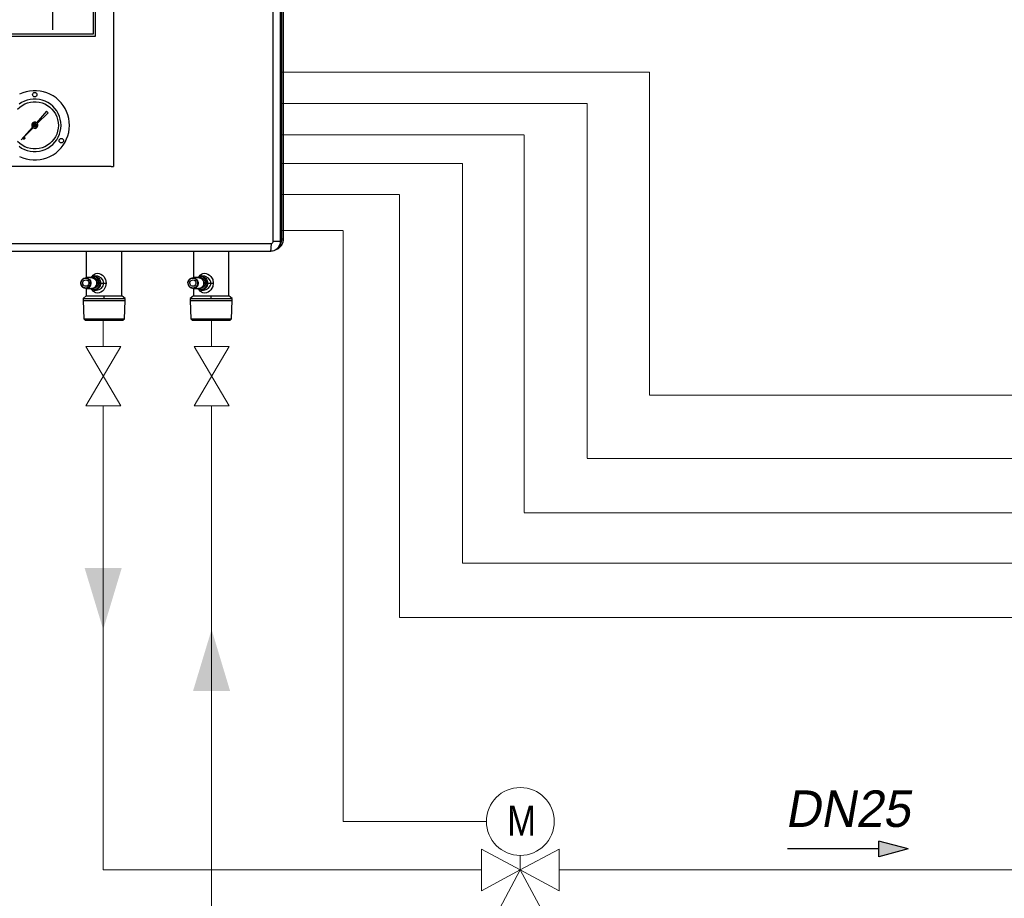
# Model space of a CAD drawing. Header units: millimetres. Extents: x 39871 to 53385, y 51832 to 57813.
# Tile 83 of 88: x 49173 to 49690, y 52792 to 53254. Entities that reach past the tile are written whole.
import ezdxf

# ---------------------------------------------------------------- set-up
doc = ezdxf.new("R2010")
doc.units = ezdxf.units.MM
doc.linetypes.add('ACAD_ISO02W100', pattern=[15, 12, -3])
doc.layers.add('AQUAREA', color=7, linetype='Continuous')
doc.layers.add('SIMBOLI IDRAULICI', color=7, linetype='Continuous')
for name, color, linetype, lineweight in [('COLLEGAMENTI ELETTRICI', 3, 'Continuous', 30), ('MANDATA', 12, 'Continuous', 30), ('RITORNO', 160, 'Continuous', 30)]:
    doc.layers.add(name, color=color, linetype=linetype, lineweight=lineweight)
doc.styles.add('ARIAL', font='ARIALN.TTF')
doc.styles.get("Standard").update_dxf_attribs({"font": 'GOTHIC.TTF'})

# ---------------------------------------------------------------- blocks, each defined once
blk = doc.blocks.new('Rubinetto')
at = {"layer": 'SIMBOLI IDRAULICI', "lineweight": 13}
for p, q in [((-2.587, 0.762), (0, -0.762)), ((0, 0.762), (-2.587, -0.762)), ((-2.587, 0.762), (-2.587, -0.762)), ((0, 0.762), (0, -0.762))]:
    blk.add_line(p, q, dxfattribs=at)
blk = doc.blocks.new('serie h')
at = {"layer": 'AQUAREA', "lineweight": -3}
blk.add_line((21779.51, -263.01), (21779.51, -270.42), dxfattribs=at)
for points in [[(21809.67, -297.92), (21809.67, -184.99)], [(21809.67, -297.92), (21809.67, -184.99)], [(21809.85, -184.99), (21809.85, -297.92)], [(21809.85, -184.99), (21809.85, -297.92)], [(21808.54, -298.26), (21808.54, -185.12)], [(21808.54, -298.26), (21808.54, -185.12)], [(21809.46, -185.12), (21809.46, -298.26)], [(21809.46, -185.12), (21809.46, -298.26)], [(21766.85, -288.39), (21766.85, -251.07), (21787.53, -251.07), (21787.53, -288.39)], [(21781.74, -282.98), (21781.72, -282.52), (21781.65, -282.06), (21781.53, -281.62), (21781.37, -281.18), (21781.17, -280.77), (21780.93, -280.38), (21780.64, -280.01), (21780.33, -279.68), (21779.98, -279.38), (21779.6, -279.11), (21779.19, -278.89), (21778.77, -278.71), (21778.33, -278.57), (21777.88, -278.48), (21777.42, -278.43), (21776.96, -278.43), (21776.5, -278.48), (21776.05, -278.57), (21775.61, -278.71), (21775.18, -278.89)], [(21780.64, -282.98), (21780.61, -282.58), (21780.54, -282.18), (21780.43, -281.8), (21780.27, -281.43), (21780.07, -281.08), (21779.83, -280.76), (21779.55, -280.47), (21779.25, -280.21), (21778.91, -279.99), (21778.55, -279.81), (21778.18, -279.68), (21777.79, -279.58), (21777.39, -279.54), (21776.99, -279.54), (21776.59, -279.58), (21776.2, -279.68), (21775.82, -279.81), (21775.46, -279.99), (21775.13, -280.21)], [(21776.9, -278.94), (21776.92, -278.83), (21776.98, -278.74), (21777.08, -278.67), (21777.19, -278.65), (21777.3, -278.67), (21777.4, -278.74), (21777.46, -278.83), (21777.48, -278.94)], [(21777.48, -278.94), (21777.46, -279.06), (21777.4, -279.15), (21777.3, -279.22), (21777.19, -279.24), (21777.08, -279.22), (21776.98, -279.15), (21776.92, -279.06), (21776.9, -278.94)], [(21774.93, -280.85), (21775.21, -280.59), (21775.53, -280.36), (21775.87, -280.17), (21776.23, -280.03), (21776.61, -279.93), (21776.99, -279.88), (21777.38, -279.88), (21777.77, -279.93), (21778.15, -280.03), (21778.51, -280.17), (21778.85, -280.36), (21779.17, -280.59), (21779.45, -280.85), (21779.7, -281.15), (21779.91, -281.48), (21780.07, -281.84), (21780.19, -282.21), (21780.27, -282.59), (21780.29, -282.98)], [(21778.75, -281.13), (21777.4, -282.63)], [(21777.52, -282.75), (21778.96, -281.33)], [(21778.96, -281.33), (21778.75, -281.13)], [(21775.18, -287.07), (21775.61, -287.25), (21776.05, -287.39), (21776.5, -287.48), (21776.96, -287.53), (21777.42, -287.53), (21777.88, -287.48), (21778.33, -287.39), (21778.77, -287.25), (21779.19, -287.07), (21779.6, -286.84), (21779.98, -286.58), (21780.33, -286.28), (21780.64, -285.95), (21780.93, -285.58), (21781.17, -285.19), (21781.37, -284.77), (21781.53, -284.34), (21781.65, -283.9), (21781.72, -283.44), (21781.74, -282.98)], [(21775.13, -285.74), (21775.46, -285.97), (21775.82, -286.15), (21776.2, -286.28), (21776.59, -286.37), (21776.99, -286.42), (21777.39, -286.42), (21777.79, -286.37), (21778.18, -286.28), (21778.55, -286.15), (21778.91, -285.97), (21779.25, -285.74), (21779.55, -285.49), (21779.83, -285.2), (21780.07, -284.87), (21780.27, -284.53), (21780.43, -284.16), (21780.54, -283.77), (21780.61, -283.38), (21780.64, -282.98)], [(21780.29, -282.98), (21780.27, -283.37), (21780.19, -283.75), (21780.07, -284.12), (21779.91, -284.47), (21779.7, -284.8), (21779.45, -285.1), (21779.17, -285.37), (21778.85, -285.6), (21778.51, -285.79), (21778.15, -285.93), (21777.77, -286.03), (21777.38, -286.08), (21776.99, -286.08), (21776.61, -286.03), (21776.23, -285.93), (21775.87, -285.79), (21775.53, -285.6), (21775.21, -285.37), (21774.93, -285.1)], [(21776.87, -283.22), (21775.38, -284.88)], [(21775.38, -284.88), (21776.96, -283.31)], [(21777.4, -282.63), (21777.27, -282.58), (21777.13, -282.58), (21777, -282.62), (21776.89, -282.71), (21776.81, -282.83), (21776.79, -282.96), (21776.8, -283.1), (21776.87, -283.22)], [(21776.9, -282.98), (21776.92, -282.87), (21776.99, -282.78), (21777.08, -282.71), (21777.19, -282.69), (21777.3, -282.71), (21777.39, -282.78), (21777.45, -282.87), (21777.47, -282.98)], [(21777.47, -282.98), (21777.45, -283.09), (21777.39, -283.18), (21777.3, -283.24), (21777.19, -283.27), (21777.08, -283.24), (21776.99, -283.18), (21776.92, -283.09), (21776.9, -282.98)], [(21777.03, -282.98), (21777.01, -282.98), (21776.98, -282.98), (21776.96, -282.98), (21776.94, -282.98), (21776.92, -282.98), (21776.91, -282.98), (21776.9, -282.98), (21776.9, -282.98)], [(21776.96, -283.31), (21777.09, -283.37), (21777.22, -283.38), (21777.36, -283.34), (21777.47, -283.27), (21777.55, -283.15), (21777.59, -283.02), (21777.58, -282.88), (21777.52, -282.75)], [(21777.03, -282.98), (21777.04, -282.92), (21777.08, -282.87), (21777.13, -282.83), (21777.19, -282.82), (21777.25, -282.83), (21777.3, -282.87), (21777.33, -282.92), (21777.34, -282.98)], [(21777.34, -282.98), (21777.33, -283.04), (21777.3, -283.09), (21777.25, -283.12), (21777.19, -283.14), (21777.13, -283.12), (21777.08, -283.09), (21777.04, -283.04), (21777.03, -282.98)], [(21777.06, -283), (21777.06, -282.95)], [(21777.06, -282.95), (21777.16, -282.95)], [(21777.16, -283), (21777.06, -283)], [(21777.16, -282.95), (21777.16, -282.85)], [(21777.16, -282.85), (21777.21, -282.85)], [(21777.16, -283.11), (21777.16, -283)], [(21777.21, -283.11), (21777.16, -283.11)], [(21777.21, -282.85), (21777.21, -282.95)], [(21777.21, -282.95), (21777.32, -282.95)], [(21777.32, -283), (21777.21, -283)], [(21777.21, -283), (21777.21, -283.11)], [(21777.32, -282.95), (21777.32, -283)], [(21777.47, -282.98), (21777.47, -282.98), (21777.46, -282.98), (21777.45, -282.98), (21777.44, -282.98), (21777.42, -282.98), (21777.39, -282.98), (21777.37, -282.98), (21777.34, -282.98)], [(21775.65, -284.67), (21775.66, -284.63), (21775.68, -284.59), (21775.72, -284.57), (21775.77, -284.56), (21775.81, -284.57), (21775.85, -284.59), (21775.87, -284.63), (21775.88, -284.67)], [(21775.88, -284.67), (21775.87, -284.72), (21775.85, -284.76), (21775.81, -284.78), (21775.77, -284.79), (21775.72, -284.78), (21775.68, -284.76), (21775.66, -284.72), (21775.65, -284.67)], [(21780.39, -285), (21780.41, -284.88), (21780.47, -284.79), (21780.57, -284.73), (21780.68, -284.7), (21780.79, -284.73), (21780.89, -284.79), (21780.95, -284.88), (21780.97, -285)], [(21780.97, -285), (21780.95, -285.11), (21780.89, -285.2), (21780.79, -285.27), (21780.68, -285.29), (21780.57, -285.27), (21780.47, -285.2), (21780.41, -285.11), (21780.39, -285)], [(21786.77, -288.39), (21767.61, -288.39)], [(21787.06, -288.39), (21787, -288.39), (21786.93, -288.39), (21786.85, -288.39), (21786.77, -288.39)], [(21787.22, -288.39), (21787.06, -288.39)], [(21787.22, -288.39), (21787.28, -288.39), (21787.36, -288.39), (21787.44, -288.39), (21787.53, -288.39)], [(21809.52, -296.1), (21809.54, -296.07), (21809.55, -296.03), (21809.55, -295.99), (21809.54, -295.96), (21809.52, -295.93), (21809.49, -295.9), (21809.46, -295.89)], [(21809.52, -296.1), (21809.51, -296.11), (21809.5, -296.12), (21809.5, -296.13), (21809.49, -296.14), (21809.49, -296.15), (21809.49, -296.16), (21809.49, -296.17), (21809.48, -296.18)], [(21809.48, -297.92), (21809.48, -296.18)], [(21809.54, -296.07), (21809.54, -295.97), (21809.54, -295.95)], [(21809.46, -296.4), (21809.48, -296.4)], [(21746.09, -298.51), (21749.73, -298.51), (21753.39, -298.51), (21757.04, -298.51), (21760.7, -298.51), (21764.36, -298.51), (21768.02, -298.51), (21771.69, -298.51), (21775.36, -298.51), (21779.02, -298.51), (21782.69, -298.51), (21786.35, -298.51), (21790.02, -298.51), (21793.68, -298.51), (21797.34, -298.51), (21800.99, -298.51), (21804.64, -298.51), (21808.29, -298.51)], [(21809.46, -298.26), (21809.46, -298.33), (21809.44, -298.47), (21809.43, -298.54), (21809.41, -298.63), (21809.34, -298.79), (21809.27, -298.94), (21809.23, -299), (21809.15, -299.1), (21809.07, -299.19), (21808.98, -299.26), (21808.92, -299.31), (21808.81, -299.38), (21808.71, -299.43), (21808.6, -299.48), (21808.45, -299.52), (21808.31, -299.54), (21808.17, -299.55)], [(21808.17, -299.55), (21808.19, -299.53), (21808.22, -299.47), (21808.24, -299.37), (21808.25, -299.25), (21808.27, -299.09), (21808.28, -298.91), (21808.29, -298.71), (21808.29, -298.51)], [(21808.29, -298.51), (21808.37, -298.5), (21808.44, -298.45), (21808.5, -298.39), (21808.53, -298.31), (21808.54, -298.26)], [(21809.46, -298.26), (21809.44, -298.26), (21809.39, -298.26), (21809.31, -298.26), (21809.19, -298.26), (21809.06, -298.26), (21808.9, -298.26), (21808.72, -298.26), (21808.54, -298.26)], [(21809.61, -298.76), (21809.54, -298.86), (21809.46, -298.95), (21809.38, -299.04), (21809.29, -299.12), (21809.19, -299.2), (21809.09, -299.26), (21808.98, -299.32), (21808.87, -299.37)], [(21809.18, -299.1), (21809.24, -299.04), (21809.32, -298.97), (21809.4, -298.89), (21809.47, -298.8), (21809.53, -298.71)], [(21809.51, -298.63), (21809.45, -298.74), (21809.26, -298.96)], [(21809.26, -298.96), (21809.36, -298.83), (21809.44, -298.67)], [(21809.51, -298.63), (21809.44, -298.75), (21809.27, -298.96)], [(21809.35, -298.78), (21809.44, -298.67)], [(21809.43, -298.58), (21809.48, -298.61)], [(21809.44, -298.67), (21809.46, -298.62)], [(21809.48, -297.92), (21809.48, -297.99), (21809.48, -298.05), (21809.47, -298.11), (21809.46, -298.17)], [(21809.48, -297.92), (21809.46, -297.92)], [(21809.48, -298.61), (21809.52, -298.53), (21809.56, -298.45), (21809.59, -298.37), (21809.62, -298.28), (21809.64, -298.19), (21809.66, -298.1), (21809.66, -298.01), (21809.67, -297.92)], [(21809.48, -298.61), (21809.51, -298.63), (21809.53, -298.64), (21809.55, -298.65), (21809.57, -298.67), (21809.59, -298.68), (21809.61, -298.69), (21809.62, -298.69), (21809.63, -298.7)], [(21809.53, -298.71), (21809.54, -298.7), (21809.55, -298.68), (21809.55, -298.67), (21809.55, -298.66), (21809.54, -298.65), (21809.54, -298.65)], [(21809.53, -298.71), (21809.61, -298.76)], [(21809.85, -297.92), (21809.85, -298.03), (21809.83, -298.14), (21809.81, -298.25), (21809.79, -298.36), (21809.75, -298.46), (21809.71, -298.57), (21809.66, -298.67), (21809.61, -298.76)], [(21809.61, -298.76), (21809.62, -298.74), (21809.63, -298.73), (21809.63, -298.72), (21809.63, -298.71), (21809.63, -298.71), (21809.63, -298.7)], [(21809.67, -297.92), (21809.7, -297.92), (21809.74, -297.92), (21809.77, -297.92), (21809.8, -297.92), (21809.82, -297.92), (21809.84, -297.92), (21809.85, -297.92), (21809.85, -297.92)], [(21808.17, -299.55), (21804.54, -299.55), (21800.9, -299.55), (21797.26, -299.55), (21793.62, -299.55), (21789.97, -299.55), (21786.32, -299.55), (21782.67, -299.55), (21779.01, -299.55), (21775.36, -299.55), (21771.71, -299.55), (21768.06, -299.55), (21764.41, -299.55), (21760.76, -299.55), (21757.12, -299.55), (21753.48, -299.55), (21749.84, -299.55), (21746.21, -299.55)], [(21783.95, -299.55), (21783.95, -303.01)], [(21788.64, -305.42), (21788.64, -299.55)], [(21798.04, -299.55), (21798.04, -303.01)], [(21802.72, -305.42), (21802.72, -299.55)], [(21808.17, -299.55), (21807.85, -299.55)], [(21808.87, -299.37), (21808.75, -299.41)], [(21784.46, -303.01), (21784.51, -302.97), (21784.66, -302.89), (21784.82, -302.83), (21784.99, -302.82)], [(21784.73, -302.85), (21784.73, -302.84), (21784.86, -302.68), (21785.02, -302.54), (21785.22, -302.46), (21785.43, -302.43), (21785.66, -302.45), (21785.88, -302.54), (21786.08, -302.67), (21786.25, -302.84), (21786.49, -303.25), (21786.58, -303.72)], [(21784.96, -302.88), (21784.96, -302.87), (21784.96, -302.86), (21784.97, -302.85), (21784.97, -302.84), (21784.97, -302.83), (21784.98, -302.82), (21784.98, -302.82), (21784.99, -302.82)], [(21784.99, -302.82), (21785.15, -302.83), (21785.31, -302.89), (21785.46, -302.97), (21785.59, -303.08), (21785.69, -303.22), (21785.77, -303.38), (21785.82, -303.55), (21785.83, -303.73)], [(21785.3, -302.82), (21784.99, -302.82)], [(21786.26, -303.72), (21786.24, -303.54), (21786.18, -303.37), (21785.95, -303.08), (21785.64, -302.89), (21785.47, -302.83), (21785.3, -302.82)], [(21798.54, -303.01), (21798.6, -302.97), (21798.74, -302.89), (21798.9, -302.83), (21799.07, -302.82)], [(21798.81, -302.85), (21798.81, -302.84), (21798.94, -302.68), (21799.11, -302.54), (21799.3, -302.46), (21799.52, -302.43), (21799.74, -302.45), (21799.96, -302.54), (21800.16, -302.67), (21800.33, -302.84), (21800.58, -303.25), (21800.66, -303.72)], [(21799.04, -302.88), (21799.04, -302.87), (21799.04, -302.86), (21799.05, -302.85), (21799.05, -302.84), (21799.05, -302.83), (21799.06, -302.82), (21799.06, -302.82), (21799.07, -302.82)], [(21799.07, -302.82), (21799.23, -302.83), (21799.39, -302.89), (21799.54, -302.97), (21799.67, -303.08), (21799.77, -303.22), (21799.85, -303.38), (21799.9, -303.55), (21799.91, -303.73)], [(21799.38, -302.82), (21799.07, -302.82)], [(21800.34, -303.72), (21800.32, -303.54), (21800.26, -303.37), (21800.03, -303.08), (21799.72, -302.89), (21799.55, -302.83), (21799.38, -302.82)], [(21784.16, -303.06), (21784.31, -303.15), (21784.43, -303.28), (21784.52, -303.44), (21784.57, -303.62), (21784.57, -303.81), (21784.53, -303.99), (21784.45, -304.15), (21784.33, -304.29), (21784.18, -304.38), (21784.01, -304.44), (21783.84, -304.44), (21783.67, -304.39), (21783.52, -304.3), (21783.39, -304.17), (21783.3, -304.01), (21783.25, -303.83), (21783.25, -303.65), (21783.29, -303.47), (21783.38, -303.3), (21783.5, -303.17), (21783.65, -303.07), (21783.81, -303.02), (21783.99, -303.02), (21784.16, -303.06)], [(21784.11, -303.12), (21784.25, -303.21), (21784.37, -303.33), (21784.45, -303.49), (21784.49, -303.66), (21784.49, -303.84), (21784.44, -304.01), (21784.35, -304.15), (21784.22, -304.27), (21784.07, -304.35), (21783.91, -304.38), (21783.75, -304.36), (21783.59, -304.29), (21783.46, -304.19), (21783.36, -304.05), (21783.3, -303.88), (21783.28, -303.71), (21783.31, -303.53), (21783.38, -303.37), (21783.49, -303.24), (21783.63, -303.14), (21783.79, -303.09), (21783.95, -303.08), (21784.11, -303.12)], [(21784.04, -303.33), (21784.15, -303.4), (21784.23, -303.51), (21784.28, -303.64), (21784.29, -303.78), (21784.25, -303.92), (21784.17, -304.03), (21784.06, -304.11), (21783.94, -304.15), (21783.81, -304.15), (21783.68, -304.1), (21783.58, -304), (21783.52, -303.88), (21783.49, -303.74), (21783.51, -303.6), (21783.56, -303.48), (21783.66, -303.38), (21783.78, -303.32), (21783.91, -303.3), (21784.04, -303.33)], [(21784.65, -303.01), (21783.91, -303.01)], [(21784.54, -303.01), (21784.6, -302.98), (21784.77, -302.91), (21784.96, -302.88)], [(21784.65, -303.01), (21784.73, -303.02), (21784.9, -303.06)], [(21784.9, -303.06), (21785.05, -303.15), (21785.17, -303.28), (21785.26, -303.44), (21785.31, -303.62), (21785.31, -303.81), (21785.27, -303.99), (21785.19, -304.15), (21785.07, -304.29), (21784.92, -304.38), (21784.75, -304.44), (21784.65, -304.44)], [(21786.58, -303.72), (21786.5, -304.19), (21786.26, -304.61), (21786.08, -304.78), (21785.88, -304.91), (21785.67, -305), (21785.44, -305.03), (21785.22, -305), (21785.03, -304.91), (21784.86, -304.78), (21784.73, -304.61), (21784.73, -304.6)], [(21784.96, -303.07), (21784.93, -303.07)], [(21784.96, -302.88), (21785.15, -302.91), (21785.33, -302.98), (21785.48, -303.09), (21785.61, -303.25), (21785.7, -303.43), (21785.74, -303.63), (21785.74, -303.83), (21785.7, -304.03), (21785.61, -304.21), (21785.48, -304.36), (21785.33, -304.48), (21785.15, -304.55), (21784.96, -304.57)], [(21784.96, -303.07), (21785.02, -303.08), (21785.18, -303.12)], [(21785.18, -303.12), (21785.33, -303.21), (21785.45, -303.33), (21785.53, -303.49), (21785.57, -303.66), (21785.56, -303.84), (21785.51, -304.01), (21785.42, -304.16), (21785.3, -304.27), (21785.15, -304.35), (21784.98, -304.38), (21784.96, -304.38)], [(21785.83, -303.73), (21785.82, -303.9), (21785.77, -304.08), (21785.69, -304.23), (21785.59, -304.37), (21785.46, -304.48), (21785.31, -304.57), (21785.15, -304.62), (21784.99, -304.64)], [(21785.01, -303.12), (21785.15, -303.21), (21785.27, -303.33), (21785.35, -303.49), (21785.39, -303.66), (21785.38, -303.84), (21785.33, -304.01), (21785.24, -304.16), (21785.12, -304.27), (21785, -304.34)], [(21785.3, -303.57), (21785.32, -303.7), (21785.31, -303.87), (21785.3, -303.88)], [(21785.3, -304.64), (21785.47, -304.62), (21785.64, -304.57), (21785.81, -304.48), (21785.88, -304.43), (21785.92, -304.4), (21785.93, -304.39), (21785.94, -304.38), (21785.95, -304.38), (21785.95, -304.37), (21785.95, -304.37), (21785.95, -304.37), (21785.95, -304.37), (21785.95, -304.37), (21785.96, -304.37), (21786.18, -304.08), (21786.24, -303.91), (21786.26, -303.73)], [(21785.83, -303.73), (21786.26, -303.73)], [(21786.26, -303.73), (21786.26, -303.72)], [(21786.26, -303.72), (21786.32, -303.72), (21786.39, -303.72), (21786.48, -303.72), (21786.58, -303.72)], [(21798.24, -303.06), (21798.39, -303.15), (21798.52, -303.28), (21798.6, -303.44), (21798.65, -303.62), (21798.66, -303.81), (21798.61, -303.99), (21798.53, -304.15), (21798.41, -304.29), (21798.26, -304.38), (21798.09, -304.44), (21797.92, -304.44), (21797.75, -304.39), (21797.6, -304.3), (21797.47, -304.17), (21797.38, -304.01), (21797.34, -303.83), (21797.33, -303.65), (21797.37, -303.47), (21797.46, -303.3), (21797.58, -303.17), (21797.73, -303.07), (21797.9, -303.02), (21798.07, -303.02), (21798.24, -303.06)], [(21798.19, -303.12), (21798.34, -303.21), (21798.45, -303.33), (21798.53, -303.49), (21798.57, -303.66), (21798.57, -303.84), (21798.52, -304.01), (21798.43, -304.15), (21798.3, -304.27), (21798.15, -304.35), (21797.99, -304.38), (21797.83, -304.36), (21797.67, -304.29), (21797.54, -304.19), (21797.44, -304.05), (21797.38, -303.88), (21797.37, -303.71), (21797.39, -303.53), (21797.46, -303.37), (21797.57, -303.24), (21797.71, -303.14), (21797.87, -303.09), (21798.03, -303.08), (21798.19, -303.12)], [(21798.12, -303.33), (21798.23, -303.4), (21798.31, -303.51), (21798.36, -303.64), (21798.37, -303.78), (21798.33, -303.92), (21798.25, -304.03), (21798.14, -304.11), (21798.02, -304.15), (21797.89, -304.15), (21797.76, -304.1), (21797.66, -304), (21797.6, -303.88), (21797.57, -303.74), (21797.59, -303.6), (21797.65, -303.48), (21797.74, -303.38), (21797.86, -303.32), (21797.99, -303.3), (21798.12, -303.33)], [(21798.73, -303.01), (21797.99, -303.01)], [(21798.62, -303.01), (21798.68, -302.98), (21798.85, -302.91), (21799.04, -302.88)], [(21798.73, -303.01), (21798.81, -303.02), (21798.98, -303.06)], [(21798.98, -303.06), (21799.13, -303.15), (21799.25, -303.28), (21799.34, -303.44), (21799.39, -303.62), (21799.39, -303.81), (21799.35, -303.99), (21799.27, -304.15), (21799.15, -304.29), (21799, -304.38), (21798.83, -304.44), (21798.73, -304.44)], [(21800.66, -303.72), (21800.58, -304.19), (21800.34, -304.61), (21800.16, -304.78), (21799.97, -304.91), (21799.75, -305), (21799.52, -305.03), (21799.3, -305), (21799.11, -304.91), (21798.95, -304.78), (21798.81, -304.61), (21798.81, -304.6)], [(21799.04, -303.07), (21799.01, -303.07)], [(21799.04, -302.88), (21799.23, -302.91), (21799.41, -302.98), (21799.56, -303.09), (21799.69, -303.25), (21799.78, -303.43), (21799.82, -303.63), (21799.82, -303.83), (21799.78, -304.03), (21799.69, -304.21), (21799.56, -304.36), (21799.41, -304.48), (21799.23, -304.55), (21799.04, -304.57)], [(21799.04, -303.07), (21799.1, -303.08), (21799.27, -303.12)], [(21799.27, -303.12), (21799.41, -303.21), (21799.53, -303.33), (21799.61, -303.49), (21799.65, -303.66), (21799.64, -303.84), (21799.59, -304.01), (21799.5, -304.16), (21799.38, -304.27), (21799.23, -304.35), (21799.06, -304.38), (21799.04, -304.38)], [(21799.91, -303.73), (21799.9, -303.9), (21799.85, -304.08), (21799.77, -304.23), (21799.67, -304.37), (21799.54, -304.48), (21799.39, -304.57), (21799.23, -304.62), (21799.07, -304.64)], [(21799.09, -303.12), (21799.23, -303.21), (21799.35, -303.33), (21799.43, -303.49), (21799.47, -303.66), (21799.46, -303.84), (21799.41, -304.01), (21799.32, -304.16), (21799.2, -304.27), (21799.08, -304.34)], [(21799.38, -303.57), (21799.4, -303.7), (21799.39, -303.87), (21799.38, -303.88)], [(21799.38, -304.64), (21799.55, -304.62), (21799.72, -304.57), (21799.89, -304.48), (21799.96, -304.43), (21800, -304.4), (21800.02, -304.39), (21800.03, -304.38), (21800.03, -304.38), (21800.03, -304.37), (21800.03, -304.37), (21800.03, -304.37), (21800.04, -304.37), (21800.04, -304.37), (21800.04, -304.37), (21800.26, -304.08), (21800.32, -303.91), (21800.34, -303.73)], [(21799.91, -303.73), (21800.34, -303.73)], [(21800.34, -303.73), (21800.34, -303.72)], [(21800.34, -303.72), (21800.4, -303.72), (21800.47, -303.72), (21800.56, -303.72), (21800.66, -303.72)], [(21783.95, -305.42), (21783.54, -305.75)], [(21783.91, -304.44), (21784.65, -304.44)], [(21783.95, -304.44), (21783.95, -305.42)], [(21783.95, -305.42), (21783.97, -305.42), (21784.03, -305.42)], [(21784.03, -305.42), (21784.15, -305.42), (21784.3, -305.42), (21784.5, -305.42), (21784.74, -305.42), (21785.01, -305.42), (21785.31, -305.42), (21785.62, -305.42), (21785.96, -305.42), (21786.3, -305.42)], [(21784.99, -304.64), (21784.82, -304.62), (21784.66, -304.57), (21784.51, -304.48), (21784.46, -304.44)], [(21784.96, -304.57), (21784.77, -304.55), (21784.6, -304.48), (21784.54, -304.44)], [(21784.93, -304.38), (21784.96, -304.38)], [(21784.99, -304.64), (21784.98, -304.64), (21784.98, -304.63), (21784.97, -304.63), (21784.97, -304.62), (21784.97, -304.61), (21784.96, -304.6), (21784.96, -304.59), (21784.96, -304.57)], [(21784.99, -304.64), (21785.3, -304.64)], [(21786.3, -305.42), (21786.63, -305.42), (21786.95, -305.42), (21787.26, -305.42), (21787.55, -305.42), (21787.81, -305.42), (21788.05, -305.42), (21788.25, -305.42), (21788.41, -305.42), (21788.53, -305.42), (21788.61, -305.42), (21788.64, -305.42), (21788.64, -305.42)], [(21786.3, -305.75), (21786.3, -305.42)], [(21789.05, -305.75), (21788.64, -305.42)], [(21798.04, -305.42), (21797.62, -305.75)], [(21797.99, -304.44), (21798.73, -304.44)], [(21798.04, -304.44), (21798.04, -305.42)], [(21798.04, -305.42), (21798.05, -305.42), (21798.12, -305.42)], [(21798.12, -305.42), (21798.23, -305.42), (21798.38, -305.42), (21798.58, -305.42), (21798.82, -305.42), (21799.09, -305.42), (21799.39, -305.42), (21799.71, -305.42), (21800.04, -305.42), (21800.38, -305.42)], [(21799.07, -304.64), (21798.9, -304.62), (21798.74, -304.57), (21798.6, -304.48), (21798.54, -304.44)], [(21799.04, -304.57), (21798.85, -304.55), (21798.68, -304.48), (21798.62, -304.44)], [(21799.01, -304.38), (21799.04, -304.38)], [(21799.07, -304.64), (21799.06, -304.64), (21799.06, -304.63), (21799.05, -304.63), (21799.05, -304.62), (21799.05, -304.61), (21799.04, -304.6), (21799.04, -304.59), (21799.04, -304.57)], [(21799.07, -304.64), (21799.38, -304.64)], [(21800.38, -305.42), (21800.71, -305.42), (21801.03, -305.42), (21801.34, -305.42), (21801.63, -305.42), (21801.9, -305.42), (21802.13, -305.42), (21802.33, -305.42), (21802.49, -305.42), (21802.61, -305.42), (21802.69, -305.42), (21802.72, -305.42), (21802.72, -305.42)], [(21800.38, -305.75), (21800.38, -305.42)], [(21803.13, -305.75), (21802.72, -305.42)], [(21783.54, -305.75), (21783.56, -305.75), (21783.63, -305.75), (21783.75, -305.75), (21783.91, -305.75), (21784.11, -305.75), (21784.35, -305.75), (21784.62, -305.75), (21784.92, -305.75), (21785.24, -305.75), (21785.58, -305.75), (21785.94, -305.75), (21786.3, -305.75)], [(21783.54, -305.75), (21783.54, -306.01)], [(21783.54, -306.01), (21783.56, -306.01), (21783.63, -306.01), (21783.75, -306.01), (21783.91, -306.01), (21784.11, -306.01), (21784.35, -306.01), (21784.62, -306.01), (21784.92, -306.01), (21785.24, -306.01), (21785.58, -306.01), (21785.94, -306.01), (21786.3, -306.01), (21786.66, -306.01), (21787.01, -306.01), (21787.35, -306.01), (21787.67, -306.01), (21787.97, -306.01), (21788.25, -306.01), (21788.48, -306.01), (21788.68, -306.01)], [(21783.54, -306.01), (21783.62, -308.41)], [(21786.3, -305.75), (21786.66, -305.75), (21787.01, -305.75), (21787.35, -305.75), (21787.67, -305.75), (21787.97, -305.75), (21788.25, -305.75), (21788.48, -305.75), (21788.68, -305.75)], [(21788.68, -305.75), (21788.84, -305.75), (21788.96, -305.75), (21789.03, -305.75), (21789.05, -305.75)], [(21788.68, -306.01), (21788.84, -306.01), (21788.96, -306.01), (21789.03, -306.01), (21789.05, -306.01)], [(21788.98, -308.41), (21789.05, -306.01)], [(21789.05, -306.01), (21789.05, -305.75)], [(21797.62, -305.75), (21797.65, -305.75), (21797.72, -305.75), (21797.83, -305.75), (21797.99, -305.75), (21798.19, -305.75), (21798.43, -305.75), (21798.7, -305.75), (21799, -305.75), (21799.32, -305.75), (21799.66, -305.75), (21800.02, -305.75), (21800.38, -305.75)], [(21797.62, -305.75), (21797.62, -306.01)], [(21797.62, -306.01), (21797.65, -306.01), (21797.72, -306.01), (21797.83, -306.01), (21797.99, -306.01), (21798.19, -306.01), (21798.43, -306.01), (21798.7, -306.01), (21799, -306.01), (21799.32, -306.01), (21799.66, -306.01), (21800.02, -306.01), (21800.38, -306.01), (21800.74, -306.01), (21801.09, -306.01), (21801.43, -306.01), (21801.76, -306.01), (21802.06, -306.01), (21802.33, -306.01), (21802.56, -306.01), (21802.76, -306.01)], [(21797.62, -306.01), (21797.7, -308.41)], [(21800.38, -305.75), (21800.74, -305.75), (21801.09, -305.75), (21801.43, -305.75), (21801.76, -305.75), (21802.06, -305.75), (21802.33, -305.75), (21802.56, -305.75), (21802.76, -305.75)], [(21802.76, -305.75), (21802.92, -305.75), (21803.04, -305.75), (21803.11, -305.75), (21803.13, -305.75)], [(21802.76, -306.01), (21802.92, -306.01), (21803.04, -306.01), (21803.11, -306.01), (21803.13, -306.01)], [(21803.06, -308.41), (21803.13, -306.01)], [(21803.13, -306.01), (21803.13, -305.75)], [(21783.62, -308.41), (21783.64, -308.41), (21783.71, -308.41), (21783.82, -308.41), (21783.97, -308.41), (21784.17, -308.41), (21784.4, -308.41), (21784.66, -308.41), (21784.96, -308.41), (21785.27, -308.41), (21785.6, -308.41), (21785.95, -308.41), (21786.3, -308.41), (21786.65, -308.41), (21786.99, -308.41), (21787.32, -308.41), (21787.64, -308.41), (21787.93, -308.41), (21788.19, -308.41), (21788.42, -308.41), (21788.62, -308.41)], [(21783.62, -308.41), (21783.82, -308.61)], [(21783.82, -308.61), (21783.82, -308.61), (21783.85, -308.61), (21783.92, -308.61), (21784.05, -308.61), (21784.21, -308.61), (21784.41, -308.61), (21784.65, -308.61), (21784.91, -308.61), (21785.21, -308.61), (21785.52, -308.61), (21785.85, -308.61), (21786.18, -308.61), (21786.52, -308.61), (21786.86, -308.61), (21787.18, -308.61), (21787.49, -308.61), (21787.77, -308.61), (21788.03, -308.61), (21788.26, -308.61), (21788.44, -308.61)], [(21788.44, -308.61), (21788.59, -308.61), (21788.7, -308.61), (21788.76, -308.61), (21788.78, -308.61)], [(21788.62, -308.41), (21788.77, -308.41), (21788.89, -308.41), (21788.95, -308.41), (21788.98, -308.41)], [(21788.78, -308.61), (21788.98, -308.41)], [(21797.7, -308.41), (21797.72, -308.41), (21797.79, -308.41), (21797.9, -308.41), (21798.06, -308.41), (21798.25, -308.41), (21798.48, -308.41), (21798.75, -308.41), (21799.04, -308.41), (21799.35, -308.41), (21799.68, -308.41), (21800.03, -308.41), (21800.38, -308.41), (21800.73, -308.41), (21801.07, -308.41), (21801.4, -308.41), (21801.72, -308.41), (21802.01, -308.41), (21802.27, -308.41), (21802.5, -308.41), (21802.7, -308.41)], [(21797.7, -308.41), (21797.9, -308.61)], [(21797.9, -308.61), (21797.9, -308.61), (21797.93, -308.61), (21798.01, -308.61), (21798.13, -308.61), (21798.29, -308.61), (21798.49, -308.61), (21798.73, -308.61), (21798.99, -308.61), (21799.29, -308.61), (21799.6, -308.61), (21799.93, -308.61), (21800.26, -308.61), (21800.6, -308.61), (21800.94, -308.61), (21801.26, -308.61), (21801.57, -308.61), (21801.85, -308.61), (21802.11, -308.61), (21802.34, -308.61), (21802.53, -308.61)], [(21802.53, -308.61), (21802.67, -308.61), (21802.78, -308.61), (21802.84, -308.61), (21802.86, -308.61)], [(21802.7, -308.41), (21802.85, -308.41), (21802.97, -308.41), (21803.04, -308.41), (21803.06, -308.41)], [(21802.86, -308.61), (21803.06, -308.41)]]:
    blk.add_lwpolyline(points, dxfattribs=at)
for points in [[(21769.22, -254.85), (21785.14, -254.85), (21785.14, -271.29), (21769.22, -271.29)], [(21769.47, -255.08), (21784.88, -255.08), (21784.88, -271.01), (21769.47, -271.01)]]:
    blk.add_lwpolyline(points, close=True, dxfattribs=at)
blk = doc.blocks.new('Valvola a 3 vie motorizzata')
at = {"layer": 'SIMBOLI IDRAULICI', "lineweight": 13}
for p, q in [((2.384, -1.037), (2.384, 1.043)), ((2.384, 1.043), (4.32, 0)), ((6.256, 1.043), (4.32, 0)), ((6.256, -1.037), (6.256, 1.043)), ((4.32, 0), (4.32, 0.724)), ((4.32, 0), (2.384, -1.037)), ((4.32, 0), (3.283, -1.936)), ((5.362, -1.936), (4.32, 0)), ((4.32, 0), (6.256, -1.037)), ((3.283, -1.936), (5.362, -1.936))]:
    blk.add_line(p, q, dxfattribs=at)
blk.add_circle((4.32, 2.415), 1.691, dxfattribs=at)
at = {"layer": 'SIMBOLI IDRAULICI', "lineweight": 13, "insert": (4.383, 1.71), "char_height": 1.5, "attachment_point": 8, "style": 'ARIAL'}
blk.add_mtext_dynamic_manual_height_columns('\\pxqc;M', width=3.125, gutter_width=12.5, heights=[0], dxfattribs=at)
blk = doc.blocks.new('A$C78C94660')
h = blk.add_hatch(color=256)
h.dxf.hatch_style = 1
h.paths.add_polyline_path([(0, -1.29), (0, 1.29), (-4.83, 0)])
for p, q in [((-4.83, 0), (0, 1.29)), ((-4.83, 0), (0, -1.29)), ((0, 1.29), (0, -1.29)), ((0, 0), (15, 0))]:
    blk.add_line(p, q)

msp = doc.modelspace()

# ---------------------------------------------------------------- linework, layer by layer
at = {"layer": 'COLLEGAMENTI ELETTRICI', "linetype": 'ACAD_ISO02W100', "lineweight": 13, "ltscale": 0.02}
for p, q in [((49309.94, 53226.56), (49503.77, 53226.56)), ((49503.77, 53226.56), (49503.77, 53056.75)), ((49309.94, 53210.13), (49470.95, 53210.13)), ((49470.95, 53210.13), (49470.95, 53023.31)), ((49309.94, 53193.71), (49437.71, 53193.71)), ((49437.71, 53193.71), (49437.71, 52994.84)), ((49309.94, 53178.65), (49405.42, 53178.65)), ((49405.42, 53178.65), (49405.42, 52968.28)), ((49309.94, 53162.22), (49372.19, 53162.22)), ((49372.19, 53162.22), (49372.19, 52939.8)), ((49309.94, 53143.25), (49342.66, 53143.25)), ((49342.66, 52832.46), (49342.66, 53143.25)), ((49503.77, 53056.75), (50064.04, 53056.75)), ((49470.95, 53023.31), (50032.24, 53023.31)), ((49437.71, 52994.84), (50002.12, 52994.84)), ((49405.42, 52968.28), (49974.22, 52968.28)), ((49372.19, 52939.8), (49944.1, 52939.8)), ((49417.9, 52832.46), (49342.66, 52832.46))]:
    msp.add_line(p, q, dxfattribs=at)
at = {"layer": 'MANDATA', "lineweight": 13}
for p, q in [((49216.44, 53096.13), (49216.44, 53082.28)), ((49216.44, 53051.07), (49216.44, 52807)), ((49216.44, 52807), (49415.31, 52807)), ((49456.19, 52807), (49729.44, 52807))]:
    msp.add_line(p, q, dxfattribs=at)
msp.add_solid([(49226.17, 52965.78), (49206.67, 52965.78), (49216.44, 52933.43)], dxfattribs=at)
at = {"layer": 'RITORNO', "lineweight": 13}
for p, q in [((49273.44, 53096.13), (49273.44, 53082.28)), ((49273.44, 53051.07), (49273.44, 52416.65))]:
    msp.add_line(p, q, dxfattribs=at)
msp.add_solid([(49283.17, 52901.07), (49263.67, 52901.07), (49273.44, 52933.43)], dxfattribs=at)

# ---------------------------------------------------------------- block references
at = {"color": 1, "lineweight": 13, "xscale": 12.06635842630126, "yscale": 12.06635842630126, "zscale": 12.06635842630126, "rotation": 90}
for p in [(49216.44, 53082.28), (49273.44, 53082.28)]:
    msp.add_blockref('Rubinetto', p, dxfattribs=at)
at = {"color": 1, "lineweight": 13, "xscale": 10.5580636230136, "yscale": 10.5580636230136, "zscale": 10.5580636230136}
msp.add_blockref('Valvola a 3 vie motorizzata', (49390.14, 52806.97), dxfattribs=at)
at = {"color": 6, "xscale": 3.2, "yscale": 3.2, "zscale": 3.2, "rotation": 180}
msp.add_blockref('A$C78C94660', (49624.23, 52818.06), dxfattribs=at)
at = {"layer": 'RITORNO', "lineweight": 30, "xscale": 4, "yscale": 4, "zscale": 4}
msp.add_blockref('serie h', (-37928.3, 54330.56), dxfattribs=at)

# ---------------------------------------------------------------- texts
at = {"oblique": 10}
msp.add_text('DN25', height=19.2, dxfattribs=at).set_placement((49574.97, 52829.59))

doc.saveas('drawing.dxf')
